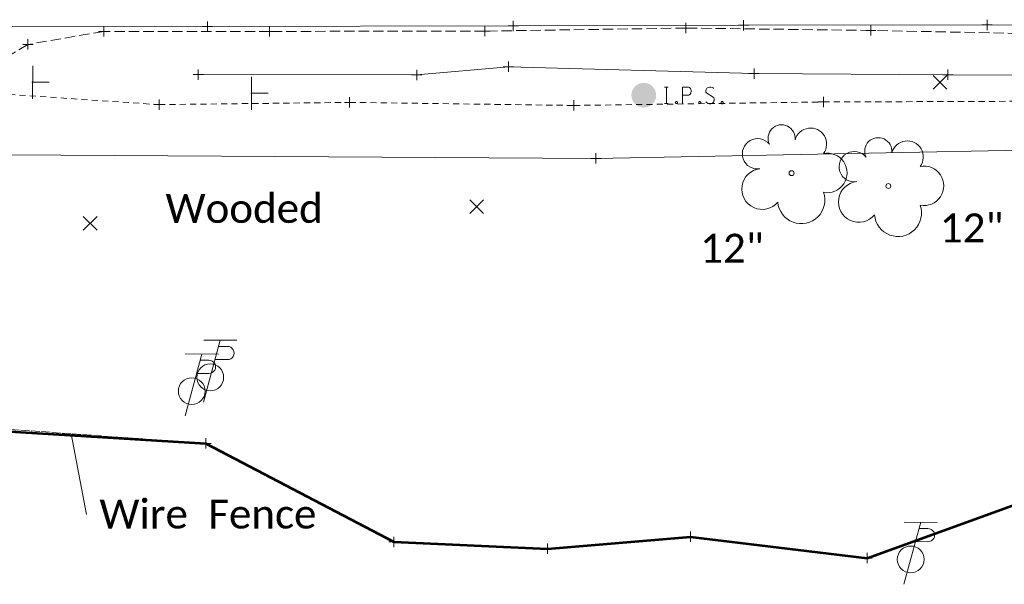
# Model space of a CAD drawing. Extents: x 146022 to 147316, y 438423 to 438809.
# Tile 253 of 256: x 147094 to 147190, y 438563 to 438617. Entities that reach past the tile are written whole.
import ezdxf

# ---------------------------------------------------------------- set-up
doc = ezdxf.new("R2010")
doc.units = 0
doc.header["$MEASUREMENT"] = 0
for name, pattern in [('DGN Style 2', [1.0028097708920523, 0.6016858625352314, -0.4011239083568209]), ('DGN Style 3', [1.403933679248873, 1.002809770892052, -0.4011239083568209]), ('fenceex', [0.9999979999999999, 0.8499983, -0.07499984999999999, -0.07499984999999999]), ('grltex', [0]), ('treert', [0.2999994, -0.1499997, -0.1499997])]:
    doc.linetypes.add(name, pattern=pattern)
for name, color, linetype, lineweight in [('DT_X_Terrain_Boundary', 5, 'Continuous', 0), ('DT_X_Terrain_Ground_Line', 92, 'DGN Style 3', 13), ('PM_X_Edge_Line', 40, 'Continuous', 0), ('PV_X_EOP', 7, 'DGN Style 3', 0), ('RD_X_Fence', 230, 'fenceex', 0), ('RD_X_GR_Lt', 97, 'grltex', 0), ('RD_X_Text', 7, 'Continuous', 0), ('SN_X_Public', 3, 'Continuous', 0), ('SN_X_Public (Construction)', 3, 'Continuous', 0), ('SV_P_Mon_Cells_Set', 7, 'Continuous', 0), ('SV_X_Random_Point (Construction)', 7, 'Continuous', 0), ('SV_X_Toe_of_Slope', 193, 'DGN Style 2', 0), ('SV_X_Top_of_Bank', 97, 'DGN Style 2', 0), ('UT_X_Misc_Cells', 7, 'Continuous', 0), ('VG_X_Cells', 3, 'Continuous', 0), ('VG_X_Tree_Line_Rt', 3, 'treert', 0)]:
    doc.layers.add(name, color=color, linetype=linetype, lineweight=lineweight)
doc.layers.add('SV_X_Shot_Marker (Construction)', color=40, linetype='Continuous', lineweight=0, transparency=0.5)
doc.layers.add('SV_X_Terrain_Boundary', color=7, linetype='Continuous', lineweight=53, plot=False)
doc.styles.add('Style-Calibri Light', font='calibril.ttf')
doc.styles.add('~P_Label - LeftCenter_0', font='calibrii.ttf')
doc.dimstyles.new('_Lbl_Leader_Line', dxfattribs={"dimtxt": 0.13999972, "dimasz": 0.3499993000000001, "dimexe": 0.06999986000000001, "dimexo": 0.06999986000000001, "dimgap": 0.06999986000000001, "dimtad": 1, "dimdec": 0, "dimzin": 11, "dimdsep": 46, "dimtxsty": '~P_Label - LeftCenter_0', "dimcen": 0, "dimse1": 1, "dimse2": 1, "dimclrd": 7, "dimclre": 7, "dimaunit": 1, "dimadec": 4, "dimazin": 2, "dimtfac": 1, "dimtdec": 0, "dimtofl": 0, "dimtmove": 1, "dimatfit": 1, "dimldrblk": 'NONE', "dimfxl": 1, "dimtolj": 1, "dimtzin": 11, "dimlwd": 0, "dimlwe": 0, "dimarcsym": 0})

# ---------------------------------------------------------------- blocks, each defined once
blk = doc.blocks.new('IPS_2')
at = {"layer": 'SV_P_Mon_Cells_Set', "linetype": 'Continuous', "lineweight": 0}
h = blk.add_hatch(color=52, dxfattribs=at)
edge = h.paths.add_edge_path()
edge.add_arc((-1.236344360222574e-12, 0), 0.06, 0, 360)
at = {"layer": 'SV_P_Mon_Cells_Set', "color": 52, "linetype": 'Continuous', "lineweight": 0, "flags": 128}
for points in [[(0.100948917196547, 0.04008333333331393), (0.1185856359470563, 0.04008333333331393)], [(0.1097672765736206, -0.0399166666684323), (0.1097672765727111, 0.04008333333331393)], [(0.1880302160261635, -0.0399166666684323), (0.1880302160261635, 0.04008333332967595), (0.2144852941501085, 0.04008333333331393), (0.2172453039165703, 0.03944856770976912), (0.2210990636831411, 0.03818880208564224), (0.2227567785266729, 0.03692903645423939), (0.2244059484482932, 0.03566927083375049), (0.2266105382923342, 0.03252473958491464), (0.2282682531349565, 0.02937044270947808), (0.2293705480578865, 0.02433138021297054), (0.2293705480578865, 0.0167727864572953), (0.2288151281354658, 0.01425325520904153), (0.2277128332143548, 0.01047395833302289), (0.2255082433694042, 0.006069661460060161), (0.2233036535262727, 0.004175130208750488), (0.2216544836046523, 0.002915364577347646), (0.2188944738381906, 0.001655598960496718), (0.214485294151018, 0.001030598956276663), (0.188030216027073, 0.001030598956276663)], [(0.338497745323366, 0.0344095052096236), (0.3373954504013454, 0.03566927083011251), (0.3357377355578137, 0.03692903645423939), (0.3307816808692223, 0.03882356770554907), (0.3247147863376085, 0.04008333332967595), (0.3203056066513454, 0.04008333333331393), (0.3186564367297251, 0.04008333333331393), (0.3114872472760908, 0.03818880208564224), (0.3054288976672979, 0.0344095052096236), (0.3015665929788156, 0.02937044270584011), (0.3004642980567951, 0.02433138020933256), (0.3004642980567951, 0.02055208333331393), (0.3015665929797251, 0.01551302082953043), (0.3059757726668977, 0.01110872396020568), (0.3362931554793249, -0.007787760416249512), (0.3390446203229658, -0.01030729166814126), (0.3401469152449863, -0.01282682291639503), (0.3412492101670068, -0.01660611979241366), (0.3412492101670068, -0.02038541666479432), (0.340702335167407, -0.02416471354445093), (0.3401469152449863, -0.0266842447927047), (0.3390446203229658, -0.02983854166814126), (0.3379423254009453, -0.03235807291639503), (0.3368400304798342, -0.03424283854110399), (0.3351908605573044, -0.03613736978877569), (0.3335331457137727, -0.03739713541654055), (0.3313285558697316, -0.03865690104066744), (0.3296793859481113, -0.03928190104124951), (0.324714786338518, -0.0399166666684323), (0.3169987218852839, -0.03991666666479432), (0.312042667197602, -0.03865690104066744), (0.3048734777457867, -0.03424283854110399), (0.3004642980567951, -0.03046354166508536)], [(0.1009489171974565, -0.03991666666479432), (0.1185856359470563, -0.0399166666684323)], [(0.1577213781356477, -0.02920377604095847), (0.1604728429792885, -0.02920377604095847), (0.1621305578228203, -0.03046354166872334), (0.1637797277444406, -0.03298307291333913), (0.1637797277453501, -0.03613736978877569), (0.1621305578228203, -0.03865690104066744), (0.1604728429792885, -0.0399166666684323), (0.1577213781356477, -0.03991666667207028), (0.156063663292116, -0.03865690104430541), (0.1544144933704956, -0.03613736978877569), (0.1544144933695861, -0.03298307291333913), (0.1560636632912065, -0.03046354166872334), (0.1577213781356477, -0.02920377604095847)], [(0.2701554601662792, -0.02920377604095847), (0.2729069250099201, -0.02920377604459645), (0.2745646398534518, -0.03046354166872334), (0.2762138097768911, -0.03298307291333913), (0.2762138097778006, -0.03613736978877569), (0.2745646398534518, -0.03865690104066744), (0.2729069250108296, -0.0399166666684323), (0.2701554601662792, -0.0399166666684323), (0.2684977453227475, -0.03865690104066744), (0.2668485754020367, -0.03613736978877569), (0.2668485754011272, -0.03298307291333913), (0.2684977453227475, -0.03046354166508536), (0.2701554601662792, -0.02920377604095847)], [(0.3792826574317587, -0.02920377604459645), (0.3820341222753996, -0.02920377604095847), (0.3836918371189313, -0.03046354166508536), (0.3853410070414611, -0.03298307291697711), (0.3853410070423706, -0.03613736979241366), (0.3836918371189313, -0.03865690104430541), (0.3820341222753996, -0.03991666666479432), (0.3792826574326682, -0.0399166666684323), (0.377624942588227, -0.03865690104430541), (0.3759757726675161, -0.03613736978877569), (0.3759757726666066, -0.03298307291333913), (0.377624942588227, -0.03046354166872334), (0.3792826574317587, -0.02920377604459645)]]:
    blk.add_lwpolyline(points, dxfattribs=at)
blk = doc.blocks.new('SVPT_111')
at = {"layer": 'SV_X_Shot_Marker (Construction)', "transparency": 33554495}
for p, q in [((-0.02499999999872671, 0), (0.02500000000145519, 0)), ((9.094947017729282e-13, 0.02499999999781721), (9.094947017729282e-13, -0.02500000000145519))]:
    blk.add_line(p, q, dxfattribs=at)
blk.add_point((9.094947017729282e-13, 0), dxfattribs=at)
blk = doc.blocks.new('SVPT_112')
at = {"layer": 'SV_X_Shot_Marker (Construction)', "transparency": 33554495}
for p, q in [((-0.0250000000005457, 0), (0.0249999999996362, 0)), ((0, 0.02500000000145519), (0, -0.02500000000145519))]:
    blk.add_line(p, q, dxfattribs=at)
blk.add_point((0, 0), dxfattribs=at)
blk = doc.blocks.new('SVPT_113')
at = {"layer": 'SV_X_Shot_Marker (Construction)', "transparency": 33554495}
for p, q in [((-0.0250000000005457, 0), (0.0249999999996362, 0)), ((0, 0.02499999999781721), (0, -0.02500000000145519))]:
    blk.add_line(p, q, dxfattribs=at)
blk.add_point((0, 0), dxfattribs=at)
blk = doc.blocks.new('SVPT_114')
at = {"layer": 'SV_X_Shot_Marker (Construction)', "transparency": 33554495}
for p, q in [((-0.0250000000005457, 0), (0.0249999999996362, 0)), ((-9.094947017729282e-13, 0.02499999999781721), (-9.094947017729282e-13, -0.02500000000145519))]:
    blk.add_line(p, q, dxfattribs=at)
blk.add_point((-9.094947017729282e-13, 0), dxfattribs=at)
blk = doc.blocks.new('SVPT_115')
at = {"layer": 'SV_X_Shot_Marker (Construction)', "transparency": 33554495}
for p, q in [((0, 0.02499999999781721), (0, -0.02500000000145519)), ((-0.0249999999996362, -3.637978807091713e-12), (0.0250000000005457, -3.637978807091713e-12))]:
    blk.add_line(p, q, dxfattribs=at)
blk.add_point((0, -3.637978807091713e-12), dxfattribs=at)
blk = doc.blocks.new('SVPT_117')
at = {"layer": 'SV_X_Shot_Marker (Construction)', "transparency": 33554495}
for p, q in [((-0.0249999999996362, 3.637978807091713e-12), (0.0250000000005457, 3.637978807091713e-12)), ((9.094947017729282e-13, 0.02500000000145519), (9.094947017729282e-13, -0.02499999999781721))]:
    blk.add_line(p, q, dxfattribs=at)
blk.add_point((9.094947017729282e-13, 3.637978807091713e-12), dxfattribs=at)
blk = doc.blocks.new('SVPT_118')
at = {"layer": 'SV_X_Shot_Marker (Construction)', "transparency": 33554495}
for p, q in [((0, 0.02499999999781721), (0, -0.02500000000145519)), ((-0.0249999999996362, -3.637978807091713e-12), (0.0250000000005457, -3.637978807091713e-12))]:
    blk.add_line(p, q, dxfattribs=at)
blk.add_point((0, -3.637978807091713e-12), dxfattribs=at)
blk = doc.blocks.new('SVPT_119')
at = {"layer": 'SV_X_Shot_Marker (Construction)', "transparency": 33554495}
for p, q in [((-0.0250000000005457, 0), (0.0249999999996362, 0)), ((0, 0.02500000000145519), (0, -0.02500000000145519))]:
    blk.add_line(p, q, dxfattribs=at)
blk.add_point((0, 0), dxfattribs=at)
blk = doc.blocks.new('SVPT_120')
at = {"layer": 'SV_X_Shot_Marker (Construction)', "transparency": 33554495}
for p, q in [((-0.0249999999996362, 0), (0.0249999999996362, 0)), ((0, 0.02500000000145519), (0, -0.02499999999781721))]:
    blk.add_line(p, q, dxfattribs=at)
blk.add_point((0, 0), dxfattribs=at)
blk = doc.blocks.new('SVPT_132')
at = {"layer": 'SV_X_Shot_Marker (Construction)', "transparency": 33554495}
for p, q in [((-0.0249999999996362, 0), (0.0250000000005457, 0)), ((0, 0.02500000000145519), (0, -0.02500000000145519))]:
    blk.add_line(p, q, dxfattribs=at)
blk.add_point((0, 0), dxfattribs=at)
blk = doc.blocks.new('SVPT_133')
at = {"layer": 'SV_X_Shot_Marker (Construction)', "transparency": 33554495}
for p, q in [((-0.0250000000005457, 0), (0.0249999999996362, 0)), ((0, 0.02500000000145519), (0, -0.02500000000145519))]:
    blk.add_line(p, q, dxfattribs=at)
blk.add_point((0, 0), dxfattribs=at)
blk = doc.blocks.new('SVPT_134')
at = {"layer": 'SV_X_Shot_Marker (Construction)', "transparency": 33554495}
for p, q in [((-0.0249999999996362, 0), (0.0249999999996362, 0)), ((0, 0.02500000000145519), (0, -0.02499999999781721))]:
    blk.add_line(p, q, dxfattribs=at)
blk.add_point((0, 0), dxfattribs=at)
blk = doc.blocks.new('SVPT_135')
at = {"layer": 'SV_X_Shot_Marker (Construction)', "transparency": 33554495}
for p, q in [((-0.0249999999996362, 0), (0.0250000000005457, 0)), ((0, 0.02499999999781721), (0, -0.02500000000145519))]:
    blk.add_line(p, q, dxfattribs=at)
blk.add_point((0, 0), dxfattribs=at)
blk = doc.blocks.new('SVPT_136')
at = {"layer": 'SV_X_Shot_Marker (Construction)', "transparency": 33554495}
for p, q in [((-0.02499999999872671, 0), (0.02500000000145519, 0)), ((9.094947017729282e-13, 0.02500000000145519), (9.094947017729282e-13, -0.02499999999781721))]:
    blk.add_line(p, q, dxfattribs=at)
blk.add_point((9.094947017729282e-13, 0), dxfattribs=at)
blk = doc.blocks.new('SVPT_137')
at = {"layer": 'SV_X_Shot_Marker (Construction)', "transparency": 33554495}
for p, q in [((-0.0249999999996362, 3.637978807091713e-12), (0.0250000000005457, 3.637978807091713e-12)), ((0, 0.02500000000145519), (0, -0.02499999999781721))]:
    blk.add_line(p, q, dxfattribs=at)
blk.add_point((0, 3.637978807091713e-12), dxfattribs=at)
blk = doc.blocks.new('SVPT_141')
at = {"layer": 'SV_X_Shot_Marker (Construction)', "transparency": 33554495}
for p, q in [((-0.0249999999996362, 0), (0.0250000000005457, 0)), ((0, 0.02500000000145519), (0, -0.02499999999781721))]:
    blk.add_line(p, q, dxfattribs=at)
blk.add_point((0, 0), dxfattribs=at)
blk = doc.blocks.new('SVPT_142')
at = {"layer": 'SV_X_Shot_Marker (Construction)', "transparency": 33554495}
for p, q in [((-0.0250000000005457, 0), (0.0249999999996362, 0)), ((0, 0.02500000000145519), (0, -0.02500000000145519))]:
    blk.add_line(p, q, dxfattribs=at)
blk.add_point((0, 0), dxfattribs=at)
blk = doc.blocks.new('SVPT_143')
at = {"layer": 'SV_X_Shot_Marker (Construction)', "transparency": 33554495}
for p, q in [((-0.0249999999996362, 0), (0.0250000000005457, 0)), ((0, 0.02500000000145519), (0, -0.02500000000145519))]:
    blk.add_line(p, q, dxfattribs=at)
blk.add_point((0, 0), dxfattribs=at)
blk = doc.blocks.new('SVPT_144')
at = {"layer": 'SV_X_Shot_Marker (Construction)', "transparency": 33554495}
for p, q in [((-0.0250000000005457, 0), (0.0249999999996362, 0)), ((-9.094947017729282e-13, 0.02500000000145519), (-9.094947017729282e-13, -0.02500000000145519))]:
    blk.add_line(p, q, dxfattribs=at)
blk.add_point((-9.094947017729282e-13, 0), dxfattribs=at)
blk = doc.blocks.new('SGN1P_3')
at = {"layer": 'SN_X_Public', "color": 3, "linetype": 'Continuous', "lineweight": 0}
for p, q in [((0, 0.08000000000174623), (0, -0.08000000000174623)), ((0, 3.637978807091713e-12), (-0.08000000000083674, 0))]:
    blk.add_line(p, q, dxfattribs=at)
at = {"layer": 'SN_X_Public (Construction)', "color": 3, "linetype": 'Continuous', "lineweight": 30}
blk.add_point((-4.166666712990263e-05, 4.166666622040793e-05), dxfattribs=at)
blk = doc.blocks.new('SGN1P_5')
at = {"layer": 'SN_X_Public', "color": 3, "linetype": 'Continuous', "lineweight": 0}
for p, q in [((0, 0.07999999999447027), (0, -0.08000000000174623)), ((0, 0), (-0.08000000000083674, -3.637978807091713e-12))]:
    blk.add_line(p, q, dxfattribs=at)
at = {"layer": 'SN_X_Public (Construction)', "color": 3, "linetype": 'Continuous', "lineweight": 30}
blk.add_point((-4.166666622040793e-05, 4.166666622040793e-05), dxfattribs=at)
blk = doc.blocks.new('X_3')
at = {"layer": 'SV_X_Random_Point (Construction)', "color": 7, "linetype": 'Continuous', "lineweight": 0, "transparency": 33554559}
for p, q in [((-0.03333333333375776, -0.0333749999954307), (0.03333333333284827, 0.03337500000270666)), ((-0.03333333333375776, 0.03337500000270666), (0.03333333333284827, -0.0333749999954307))]:
    blk.add_line(p, q, dxfattribs=at)
blk = doc.blocks.new('X_4')
at = {"layer": 'SV_X_Random_Point (Construction)', "color": 7, "linetype": 'Continuous', "lineweight": 0, "transparency": 33554559}
for p, q in [((-0.03333333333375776, -0.03337499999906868), (0.03333333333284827, 0.03337499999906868)), ((-0.03333333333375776, 0.03337499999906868), (0.03333333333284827, -0.03337499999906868))]:
    blk.add_line(p, q, dxfattribs=at)
blk = doc.blocks.new('X_7')
at = {"layer": 'SV_X_Random_Point (Construction)', "color": 7, "linetype": 'Continuous', "lineweight": 0, "transparency": 33554559}
for p, q in [((-0.03333333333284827, -0.03337499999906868), (0.03333333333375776, 0.03337499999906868)), ((-0.03333333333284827, 0.03337499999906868), (0.03333333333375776, -0.03337499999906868))]:
    blk.add_line(p, q, dxfattribs=at)
blk = doc.blocks.new('TREE')
at = {"layer": 'VG_X_Cells', "color": 3, "linetype": 'Continuous', "lineweight": 0}
blk.add_circle((0, 3.637978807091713e-12), 0.012, dxfattribs=at)
for centre, radius, start, end in [((-0.04918672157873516, 0.1683766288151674), 0.0658384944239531, 354.0046972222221, 205.9741166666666), ((0.09130802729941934, 0.1414521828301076), 0.07764901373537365, 323.8299555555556, 165.0376027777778), ((-0.1654724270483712, 0.09320178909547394), 0.07353570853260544, 39.06254444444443, 279.5412388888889), ((0.1730121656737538, 0.001797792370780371), 0.09573570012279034, 259.1453111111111, 101.4596138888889), ((-0.1426726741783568, -0.07743288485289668), 0.0986882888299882, 96.17219444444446, 320.5737111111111), ((0.04731863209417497, -0.1302604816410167), 0.1141857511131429, 184.9475722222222, 19.45715277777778)]:
    blk.add_arc(centre, radius, start, end, dxfattribs=at)
blk = doc.blocks.new('TREE_1')
at = {"layer": 'VG_X_Cells', "color": 3, "linetype": 'Continuous', "lineweight": 0}
blk.add_circle((0, -7.275957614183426e-12), 0.01199999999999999, dxfattribs=at)
for centre, radius, start, end in [((-0.04918672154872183, 0.1683766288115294), 0.06583849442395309, 354.0046972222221, 205.9741166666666), ((0.09130802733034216, 0.1414521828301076), 0.07764901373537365, 323.8299555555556, 165.0376027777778), ((-0.1654724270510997, 0.09320178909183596), 0.07353570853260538, 39.06254444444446, 279.5412388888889), ((0.1730121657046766, 0.001797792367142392), 0.09573570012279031, 259.1453111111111, 101.4596138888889), ((-0.1426726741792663, -0.07743288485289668), 0.09868828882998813, 96.17219444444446, 320.5737111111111), ((0.04731863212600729, -0.1302604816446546), 0.1141857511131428, 184.9475722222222, 19.45715277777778)]:
    blk.add_arc(centre, radius, start, end, dxfattribs=at)
blk = doc.blocks.new('SVPT_402')
at = {"layer": 'SV_X_Shot_Marker (Construction)', "transparency": 33554495}
for p, q in [((-0.02499999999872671, 0), (0.02500000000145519, 0)), ((9.094947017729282e-13, 0.02500000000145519), (9.094947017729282e-13, -0.02499999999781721))]:
    blk.add_line(p, q, dxfattribs=at)
blk.add_point((9.094947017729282e-13, 0), dxfattribs=at)
blk = doc.blocks.new('SVPT_403')
at = {"layer": 'SV_X_Shot_Marker (Construction)', "transparency": 33554495}
for p, q in [((-0.0249999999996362, 0), (0.0250000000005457, 0)), ((9.094947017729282e-13, 0.02500000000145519), (9.094947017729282e-13, -0.02500000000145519))]:
    blk.add_line(p, q, dxfattribs=at)
blk.add_point((9.094947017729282e-13, 0), dxfattribs=at)
blk = doc.blocks.new('SVPT_404')
at = {"layer": 'SV_X_Shot_Marker (Construction)', "transparency": 33554495}
for p, q in [((-0.0249999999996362, 0), (0.0250000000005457, 0)), ((0, 0.02500000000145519), (0, -0.02500000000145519))]:
    blk.add_line(p, q, dxfattribs=at)
blk.add_point((0, 0), dxfattribs=at)
blk = doc.blocks.new('SVPT_405')
at = {"layer": 'SV_X_Shot_Marker (Construction)', "transparency": 33554495}
for p, q in [((-0.0250000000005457, 3.637978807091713e-12), (0.0249999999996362, 3.637978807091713e-12)), ((0, 0.02500000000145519), (0, -0.02499999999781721))]:
    blk.add_line(p, q, dxfattribs=at)
blk.add_point((0, 3.637978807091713e-12), dxfattribs=at)
blk = doc.blocks.new('TPW_8')
at = {"layer": 'UT_X_Misc_Cells', "color": 30, "linetype": 'Continuous', "lineweight": 0}
for p, q in [((0.04816666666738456, 0.180000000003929), (-0.03216666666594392, -0.1199999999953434)), ((0.1281666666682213, 0.180000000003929), (-0.03183333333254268, 0.180000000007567)), ((0.04016666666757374, 0.1500000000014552), (0.08266666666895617, 0.1500000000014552)), ((0.02308333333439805, 0.08625000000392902), (0.08266666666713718, 0.086250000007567))]:
    blk.add_line(p, q, dxfattribs=at)
blk.add_circle((0, 3.637978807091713e-12), 0.06499999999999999, dxfattribs=at)
at = {"layer": 'UT_X_Misc_Cells', "color": 30, "linetype": 'Continuous', "lineweight": 0, "extrusion": (0, 0, -1)}
blk.add_arc((-0.08329166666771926, 0.1181250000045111), 0.03188112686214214, 88.8766972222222, 271.1233027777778, dxfattribs=at)
blk = doc.blocks.new('TPW_9')
at = {"layer": 'UT_X_Misc_Cells', "color": 30, "linetype": 'Continuous', "lineweight": 0}
for p, q in [((0.04816666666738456, 0.180000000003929), (-0.03216666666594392, -0.1199999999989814)), ((0.1281666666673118, 0.180000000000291), (-0.03183333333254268, 0.180000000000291)), ((0.04016666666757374, 0.1499999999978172), (0.08266666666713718, 0.1500000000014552)), ((0.02308333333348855, 0.08625000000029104), (0.08266666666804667, 0.08624999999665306))]:
    blk.add_line(p, q, dxfattribs=at)
blk.add_circle((0, 3.637978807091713e-12), 0.06499999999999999, dxfattribs=at)
at = {"layer": 'UT_X_Misc_Cells', "color": 30, "linetype": 'Continuous', "lineweight": 0, "extrusion": (0, 0, -1)}
blk.add_arc((-0.08329166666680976, 0.1181250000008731), 0.03188112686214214, 88.87669722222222, 271.1233027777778, dxfattribs=at)
blk = doc.blocks.new('TPW_10')
at = {"layer": 'UT_X_Misc_Cells', "color": 30, "linetype": 'Continuous', "lineweight": 0}
for p, q in [((0.04816666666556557, 0.180000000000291), (-0.03216666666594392, -0.1199999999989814)), ((0.1281666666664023, 0.180000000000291), (-0.03183333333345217, 0.180000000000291)), ((0.04016666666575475, 0.1500000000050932), (0.08266666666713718, 0.1500000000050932)), ((0.02308333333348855, 0.08625000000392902), (0.08266666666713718, 0.08625000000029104))]:
    blk.add_line(p, q, dxfattribs=at)
blk.add_circle((0, 0), 0.065, dxfattribs=at)
at = {"layer": 'UT_X_Misc_Cells', "color": 30, "linetype": 'Continuous', "lineweight": 0, "extrusion": (0, 0, -1)}
blk.add_arc((-0.08329166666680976, 0.1181250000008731), 0.03188112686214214, 88.8766972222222, 271.1233027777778, dxfattribs=at)
blk = doc.blocks.new('SVPT_408')
at = {"layer": 'SV_X_Shot_Marker (Construction)', "transparency": 33554495}
for p, q in [((-0.02499999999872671, 0), (0.02500000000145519, 0)), ((9.094947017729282e-13, 0.02500000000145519), (9.094947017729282e-13, -0.02499999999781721))]:
    blk.add_line(p, q, dxfattribs=at)
blk.add_point((9.094947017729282e-13, 0), dxfattribs=at)
blk = doc.blocks.new('SVPT_879')
at = {"layer": 'SV_X_Shot_Marker (Construction)', "transparency": 33554495}
for p, q in [((-0.0249999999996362, 3.637978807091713e-12), (0.0249999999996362, 3.637978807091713e-12)), ((0, 0.02500000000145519), (0, -0.02499999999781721))]:
    blk.add_line(p, q, dxfattribs=at)
blk.add_point((0, 3.637978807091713e-12), dxfattribs=at)
blk = doc.blocks.new('_None')
blk = doc.blocks.new('*U1357', base_point=(146983.548, 438631.045, 1129.005))
at = {"layer": 'DT_X_Terrain_Boundary'}
blk.add_polyline3d([(147088.9402726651, 438577.808613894, 1125.930164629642), (147112.178, 438576.4, 1126.822000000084), (147130.399, 438566.862, 1125.905), (147145.28, 438566.2060000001, 1126.298), (147159.137, 438567.358, 1126.012), (147176.265, 438565.294, 1125.957), (147217.714, 438580.3200000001, 1124.78)], dxfattribs=at)

msp = doc.modelspace()

# ---------------------------------------------------------------- linework, layer by layer
at = {"layer": 'PM_X_Edge_Line', "color": 7}
msp.add_polyline3d([(147088.646, 438616.783, 1136.054), (147112.336, 438616.801, 1135.703), (147141.97, 438616.864, 1135.216), (147164.299, 438616.926, 1134.685), (147187.9, 438616.967, 1134.124), (147209.128, 438616.88, 1133.576), (147231.395, 438616.826, 1132.922), (147254.284, 438616.803, 1132.223), (147276.034, 438616.811, 1131.477), (147298.023, 438616.677, 1130.745)], dxfattribs=at)
at = {"layer": 'PV_X_EOP'}
msp.add_polyline3d([(147297.306, 438615.788, 1130.666), (147275.505, 438615.864, 1131.413), (147255.514, 438615.9169999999, 1132.097), (147235.564, 438616.066, 1132.687), (147216.062, 438616.007, 1133.269), (147196.536, 438616.024, 1133.821), (147176.628, 438616.428, 1134.317), (147158.684, 438616.655, 1134.678), (147139.222, 438616.36, 1135.196), (147118.351, 438616.332, 1135.565), (147102.276, 438616.334, 1135.837), (147094.93, 438615.067, 1135.947), (147092.345, 438613.543, 1135.983), (147088.68, 438614.138, 1135.997)], dxfattribs=at)
at = {"layer": 'RD_X_Fence', "extrusion": (-0.05034202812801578, -0.2081168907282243, 0.9768075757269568), "elevation": -97580.39385153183, "flags": 128}
msp.add_lwpolyline([(39841.91451449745, 450448.705613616), (39849.29186718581, 450418.6195445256), (39873.6325115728, 450422.7807813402)], dxfattribs=at)
at = {"layer": 'RD_X_GR_Lt'}
msp.add_polyline3d([(147298.779, 438611.777, 1130.221), (147280.13, 438611.8409999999, 1130.802), (147259.939, 438611.872, 1131.321), (147240.19, 438612.007, 1131.932), (147220.801, 438612.011, 1132.569), (147202.764, 438612.09, 1133.122), (147184.094, 438612.135, 1133.727), (147165.307, 438612.2429999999, 1134.197), (147141.505, 438612.913, 1133.07), (147132.616, 438612.115, 1135.313), (147111.435, 438612.152, 1135.71)], dxfattribs=at)
at = {"layer": 'SV_X_Terrain_Boundary'}
msp.add_polyline3d([(147085.783, 438578, 1125.661), (147112.178, 438576.4, 1126.822), (147130.399, 438566.862, 1125.905), (147145.28, 438566.2060000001, 1126.298), (147159.137, 438567.358, 1126.012), (147176.265, 438565.294, 1125.957), (147217.714, 438580.3200000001, 1124.78)], dxfattribs=at)
at = {"layer": 'SV_X_Toe_of_Slope'}
msp.add_polyline3d([(147176.265, 438565.294, 1125.957), (147159.137, 438567.358, 1126.012), (147145.28, 438566.206, 1126.298), (147130.399, 438566.862, 1125.905)], dxfattribs=at)
at = {"layer": 'SV_X_Top_of_Bank'}
msp.add_polyline3d([(147090.109, 438610.427, 1134.882), (147107.639, 438609.234, 1135.665), (147126.114, 438609.4549999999, 1135.054), (147147.857, 438609.155, 1134.653), (147172.032, 438609.495, 1133.948), (147190.688, 438609.56, 1133.31), (147207.287, 438609.371, 1132.746), (147224.257, 438608.392, 1132.133), (147245.362, 438608.597, 1131.653), (147267.015, 438608.964, 1130.922), (147288.957, 438608.918, 1130.275), (147300.885, 438609.078, 1130.011)], dxfattribs=at)
at = {"layer": 'VG_X_Tree_Line_Rt'}
msp.add_polyline3d([(147291.683, 438602.903, 1128.586), (147229.319, 438605.556, 1131.419), (147149.986, 438604.0309999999, 1133.29), (147092.953, 438604.384, 1134.216), (147070.952, 438604.681, 1124.795), (147074.423, 438577.9819999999, 1122.661)], dxfattribs=at)

# ---------------------------------------------------------------- block references
at = {"layer": 'DT_X_Terrain_Ground_Line'}
msp.add_blockref('*U1357', (146983.548, 438631.045, 1129.005), dxfattribs=at)
at = {"layer": 'SN_X_Public', "color": 3, "linetype": 'Continuous', "lineweight": 0, "xscale": 20, "yscale": 20, "zscale": 20}
for name, p, rotation in [('SGN1P_5', (147095.39, 438611.4059999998, 1135.765), 179.7888804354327), ('SGN1P_3', (147116.6019999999, 438610.342, 1135.591), 179.7888804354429)]:
    msp.add_blockref(name, p, dxfattribs=dict(at, rotation=rotation))
at = {"layer": 'SV_P_Mon_Cells_Set', "color": 52, "linetype": 'Continuous', "lineweight": 0, "xscale": 19.99999999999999, "yscale": 19.99999999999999, "zscale": 19.99999999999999, "rotation": 359.7888804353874}
msp.add_blockref('IPS_2', (147154.6189999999, 438610.1499999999, 1134.417), dxfattribs=at)
at = {"layer": 'SV_X_Random_Point (Construction)', "color": 7, "linetype": 'Continuous', "lineweight": 0, "transparency": 33554559, "xscale": 20, "yscale": 20, "zscale": 20}
for name, p in [('X_7', (147183.327, 438611.404, 1128.221)), ('X_4', (147138.424, 438599.342, 1131.454)), ('X_3', (147100.964, 438597.726, 1131.513))]:
    msp.add_blockref(name, p, dxfattribs=at)
at = {"layer": 'SV_X_Shot_Marker (Construction)', "transparency": 33554495, "xscale": 20, "yscale": 20, "zscale": 20}
for name, p in [('SVPT_117', (147112.336, 438616.801, 1135.703)), ('SVPT_118', (147141.97, 438616.864, 1135.216)), ('SVPT_133', (147158.684, 438616.655, 1134.678)), ('SVPT_119', (147164.299, 438616.926, 1134.685)), ('SVPT_132', (147176.628, 438616.428, 1134.317)), ('SVPT_120', (147187.9, 438616.967, 1134.124)), ('SVPT_136', (147102.276, 438616.334, 1135.837)), ('SVPT_135', (147118.351, 438616.332, 1135.565)), ('SVPT_134', (147139.222, 438616.36, 1135.196)), ('SVPT_137', (147094.93, 438615.067, 1135.947)), ('SVPT_113', (147141.505, 438612.913, 1133.07)), ('SVPT_115', (147111.435, 438612.152, 1135.71)), ('SVPT_114', (147132.616, 438612.115, 1135.313)), ('SVPT_112', (147165.307, 438612.243, 1134.197)), ('SVPT_111', (147184.094, 438612.135, 1133.727)), ('SVPT_141', (147107.639, 438609.234, 1135.665)), ('SVPT_142', (147126.114, 438609.455, 1135.054)), ('SVPT_143', (147147.857, 438609.155, 1134.653)), ('SVPT_144', (147172.032, 438609.495, 1133.948)), ('SVPT_879', (147149.986, 438604.031, 1133.29)), ('SVPT_408', (147112.178, 438576.4, 1126.822)), ('SVPT_405', (147130.399, 438566.862, 1125.905)), ('SVPT_403', (147159.137, 438567.358, 1126.012)), ('SVPT_404', (147145.28, 438566.206, 1126.298)), ('SVPT_402', (147176.265, 438565.294, 1125.957))]:
    msp.add_blockref(name, p, dxfattribs=at)
at = {"layer": 'UT_X_Misc_Cells', "color": 30, "linetype": 'Continuous', "lineweight": 0, "xscale": 20, "yscale": 20, "zscale": 20}
for name, p, rotation in [('TPW_10', (147112.6, 438582.8079999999, 1127.712), 359.7888804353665), ('TPW_9', (147110.811, 438581.469, 1127.596), 359.7888804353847), ('TPW_8', (147180.4949999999, 438565.1619999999, 1126.914), 359.7888804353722)]:
    msp.add_blockref(name, p, dxfattribs=dict(at, rotation=rotation))
at = {"layer": 'VG_X_Cells', "color": 3, "linetype": 'Continuous', "lineweight": 0, "xscale": 20, "yscale": 20, "zscale": 20}
for name, p, rotation in [('TREE', (147168.95, 438602.594, 1132.886), 359.7888804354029), ('TREE_1', (147178.322, 438601.347, 1131.87), 359.7888804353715)]:
    msp.add_blockref(name, p, dxfattribs=dict(at, rotation=rotation))

# ---------------------------------------------------------------- texts
at = {"layer": 'RD_X_Text', "linetype": 'Continuous', "style": 'Style-Calibri Light'}
for s, p in [('Wooded', (147108.2658871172, 438597.7779627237)), ('12"', (147183.3097154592, 438595.8891068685)), ('12"', (147160.0806222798, 438593.9211870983))]:
    msp.add_text(s, height=2.7999944, dxfattribs=at).set_placement(p)
at = {"layer": 'RD_X_Text', "insert": (147101.8593024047, 438568.1273941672), "char_height": 2.7999944, "attachment_point": 7, "line_spacing_factor": 0.8999999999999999, "style": 'Style-Calibri Light'}
msp.add_mtext('Wire  Fence', dxfattribs=at)

# ---------------------------------------------------------------- leaders
at = {"layer": 'RD_X_Text', "color": 7, "linetype": 'Continuous', "lineweight": 0}
msp.add_leader([(147099.1071416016, 438577.3409913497, 1126.348849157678), (147100.6117931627, 438569.5208186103, 1126.348849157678)], dimstyle='_Lbl_Leader_Line', override={"dimscale": 0, "dimtxt": 0.13999972, "dimasz": 0.3499993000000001, "dimtad": 0}, dxfattribs=at)

doc.saveas('drawing.dxf')
